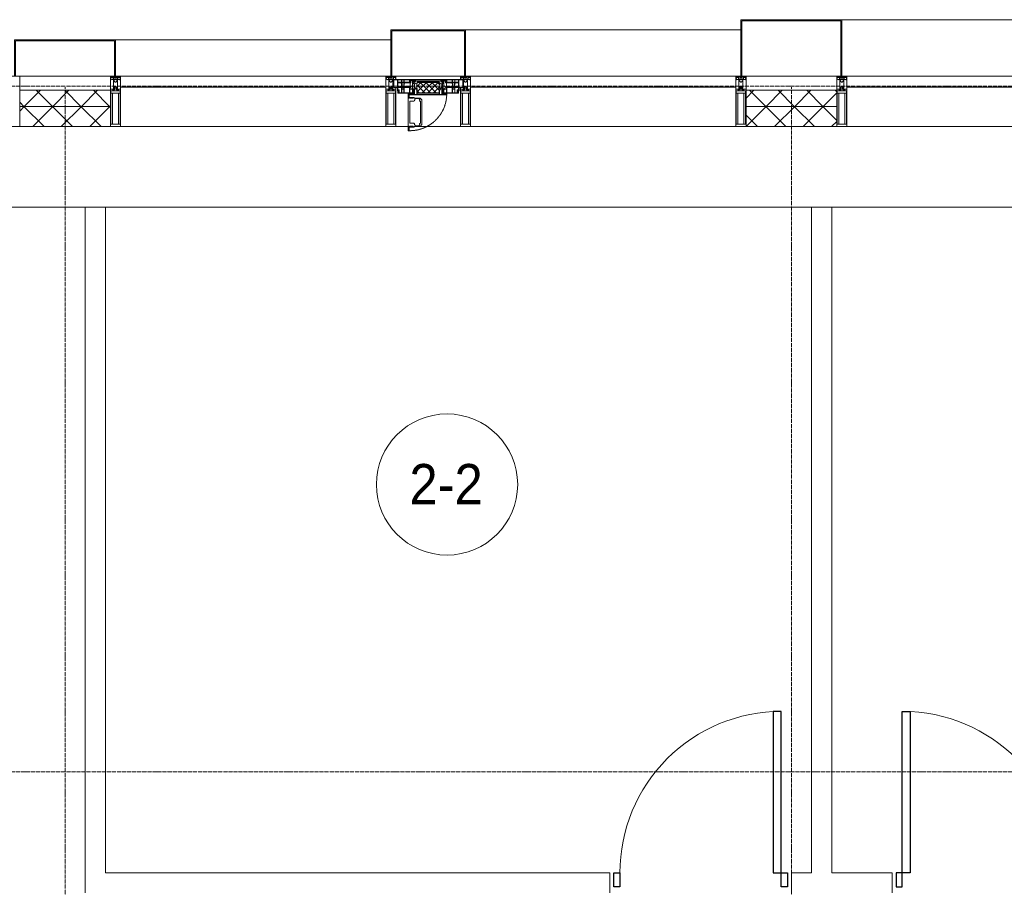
# Model space of a CAD drawing. Header units: millimetres. Extents: x 5617 to 109486, y 7718 to 230949.
# Tile 10 of 55: x 32505 to 37385, y 73627 to 77930. Entities that reach past the tile are written whole.
import ezdxf

# ---------------------------------------------------------------- set-up
doc = ezdxf.new("R2010")
doc.units = ezdxf.units.MM
for name, pattern in [('-D1-02х01', [3, 2, -1]), ('ADSK_Линия сетки', [25, 20, -2.5, 0, -2.5]), ('Линия сетки', [25, 20, -2.5, 0, -2.5])]:
    doc.linetypes.add(name, pattern=pattern)
for name, color, linetype, lineweight in [('Двери', 7, 'Continuous', 18), ('Импосты витража', 7, 'Continuous', 18), ('Колонны', 7, 'Continuous', 18), ('Марки помещений', 7, 'Continuous', 20), ('Окна', 7, 'Continuous', 18), ('Оси', 7, 'Continuous', 9), ('Панели витража', 7, 'Continuous', 18), ('Перекрытия', 7, 'Continuous', 18), ('Стены', 7, 'Continuous', 18), ('Стены разрез', 7, 'Continuous', 40), ('Стены штриховка', 7, 'Continuous', 40), ('Элементы узлов', 7, 'Continuous', 18)]:
    doc.layers.add(name, color=color, linetype=linetype, lineweight=lineweight)
doc.styles.add('Arial_3', font='arial.ttf', dxfattribs={"width": 0.9, "height": 200})
pattern_1 = [(45, (0, 0), (-70.71068, 70.71068), []), (135, (0, 0), (-70.71068, -70.71068), [])]

# ---------------------------------------------------------------- blocks, each defined once
blk = doc.blocks.new('A_DOR_Door - Вн_3_Одинарная_900x2100-3114674-МКСС_K3_L23__76_050_')
at = {"layer": 'Двери', "color": 254, "lineweight": 30, "true_color": 0xcccccc}
for p, q in [((-430, 20), (-400, 20)), ((-430, -50), (-430, 20)), ((-400, 20), (-400, -50)), ((400, -50), (400, 20)), ((400, 20), (430, 20)), ((430, 20), (430, -50)), ((-400, -50), (-430, -50)), ((-400, -50), (-400, -850)), ((-360, -50), (-400, -50)), ((-400, -50), (-400, -850)), ((-360, -850), (-360, -50)), ((430, -50), (400, -50)), ((-400, -850), (-360, -850))]:
    blk.add_line(p, q, dxfattribs=at)
at = {"layer": 'Двери', "color": 254, "lineweight": 9, "true_color": 0xe5e5e5}
blk.add_arc((-400, -50), 800, 270, 0, dxfattribs=at)
blk = doc.blocks.new('A_DOR_Door - Вн_3_Одинарная_900x2100-3114584-МКСС_K3_L23__76_050_')
at = {"layer": 'Двери', "color": 254, "lineweight": 30, "true_color": 0xcccccc}
for p, q in [((-400, 50), (-400, 850)), ((-400, 850), (-360, 850)), ((-400, 50), (-400, 850)), ((-360, 850), (-360, 50)), ((-430, 50), (-430, -20)), ((-400, 50), (-430, 50)), ((-360, 50), (-400, 50)), ((-400, -20), (-400, 50)), ((430, 50), (400, 50)), ((400, 50), (400, -20)), ((430, -20), (430, 50)), ((-430, -20), (-400, -20)), ((400, -20), (430, -20))]:
    blk.add_line(p, q, dxfattribs=at)
at = {"layer": 'Двери', "color": 254, "lineweight": 9, "true_color": 0xe5e5e5}
blk.add_arc((-400, 50), 800, 360, 90, dxfattribs=at)
blk = doc.blocks.new('135_SLK_K3_AR_rvt-1-МКСС_K3_L23__76_050_')
at = {"layer": 'Перекрытия', "color": 254, "true_color": 0xcccccc}
for p, q in [((79250, 77000), (76250, 77000)), ((82850, 77000), (79350, 77000)), ((86150, 77000), (82950, 77000))]:
    blk.add_line(p, q, dxfattribs=at)
at = {"layer": 'Стены', "color": 254, "true_color": 0xcccccc}
for p, q in [((79250, 73600), (79250, 77000)), ((79350, 77000), (79250, 77000)), ((79350, 77000), (79350, 73700)), ((82850, 73700), (82850, 77000)), ((82950, 77000), (82850, 77000)), ((82950, 77000), (82950, 73700)), ((79350, 73700), (81850, 73700)), ((81850, 73600), (81850, 73700)), ((82750, 73700), (82850, 73700)), ((82750, 73700), (82750, 73600)), ((82950, 73700), (83249.2, 73700)), ((83249.2, 73600), (83249.2, 73700))]:
    blk.add_line(p, q, dxfattribs=at)
at = {"layer": 'Двери', "color": 254, "lineweight": 18, "true_color": 0xe5e5e5, "rotation": 180}
blk.add_blockref('A_DOR_Door - Вн_3_Одинарная_900x2100-3114674-МКСС_K3_L23__76_050_', (82300, 73650), dxfattribs=at)
at = {"layer": 'Двери', "color": 254, "lineweight": 18, "true_color": 0xe5e5e5}
blk.add_blockref('A_DOR_Door - Вн_3_Одинарная_900x2100-3114584-МКСС_K3_L23__76_050_', (83699.2, 73650), dxfattribs=at)
blk = doc.blocks.new('System Panel - A_PAN_Glass-6438400-МКСС_K3_L23__76_050_')
at = {"layer": 'Панели витража', "color": 254, "lineweight": 5, "true_color": 0xcccccc}
for p, q in [((657.5, 55), (-657.5, 55)), ((-657.5, 55), (-657.5, 0)), ((657.5, 0), (657.5, 55)), ((-657.5, 0), (657.5, 0))]:
    blk.add_line(p, q, dxfattribs=at)
blk = doc.blocks.new('Rectangular Mullion - R_StandardFrame_50Wx250H-5562310-МКСС_K3_L23__76_050_')
at = {"layer": 'Импосты витража', "color": 254, "lineweight": 5, "true_color": 0xcccccc}
blk.add_line((95560, 77400), (96875, 77400), dxfattribs=at)
blk = doc.blocks.new('Rectangular Mullion - 50Wx250H-2623690-МКСС_K3_L23__76_050_')
at = {"layer": 'Элементы узлов', "color": 254, "lineweight": 5, "true_color": 0xcccccc}
for p, q in [((-25, 65.2), (-25, 250)), ((-25, 250), (0, 250)), ((25, 250), (0, 250)), ((25, 65.2), (25, 250)), ((-23, 237.3), (0, 237.3)), ((-23, 237.3), (-23, 73.6)), ((-14.9, 84), (-14.9, 237.3)), ((23, 237.3), (0, 237.3)), ((14.9, 84), (14.9, 237.3)), ((23, 237.3), (23, 73.6)), ((-14, 65.2), (-25, 65.2)), ((0, 84), (-23, 84)), ((-0.5, 73.6), (-23, 73.6)), ((-14, 71.3), (-14, 65.2)), ((-10, 71.3), (-14, 71.3)), ((-10, 53), (-10, 71.3)), ((-8.7, 53), (-10, 53)), ((-10, 53), (-10, 17)), ((-8.7, 53), (-7, 54.7)), ((-7, 65.2), (-5.9, 67.3)), ((-7, 65.2), (-7, 54.7)), ((-4.1, 67.3), (-5.9, 67.3)), ((-4.1, 67.3), (-2.9, 65.1)), ((-2.9, 65.1), (-2.9, 54.6)), ((-1.3, 53), (-2.9, 54.6)), ((0, 53), (-1.3, 53)), ((0, 84), (23, 84)), ((0, 53), (1.3, 53)), ((0.5, 73.6), (23, 73.6)), ((1.3, 53), (2.9, 54.6)), ((4.1, 67.3), (2.9, 65.1)), ((2.9, 65.1), (2.9, 54.6)), ((4.1, 67.3), (5.9, 67.3)), ((7, 65.2), (5.9, 67.3)), ((7, 65.2), (7, 54.7)), ((8.7, 53), (7, 54.7)), ((8.7, 53), (10, 53)), ((10, 71.3), (14, 71.3)), ((10, 53), (10, 71.3)), ((10, 53), (10, 17)), ((14, 71.3), (14, 65.2)), ((14, 65.2), (25, 65.2)), ((-23.8, 14.6), (-25, 14.2)), ((-25, 0), (-25, 14.2)), ((-22.3, 17), (-23.8, 17)), ((-23.8, 17), (-23.8, 14.6)), ((-22.5, 10.6), (-23.8, 14.6)), ((-22.5, 10.6), (-23.7, 9.9)), ((-23.7, 1.3), (-23.7, 9.9)), ((-23.7, 1.3), (-11.8, 1.3)), ((-23.2, 10.2), (-22.5, 8)), ((-22.5, 8), (-22.5, 4.5)), ((-21.3, 4.5), (-22.5, 4.5)), ((-22.3, 17), (-22.3, 16)), ((-22.3, 16), (-21.3, 16)), ((-19, 17.6), (-21.3, 16)), ((-21.3, 4.5), (-21.3, 6.5)), ((-21.3, 6.5), (-14.2, 6.5)), ((-18.4, 16.6), (-19, 17.6)), ((-7.4, 16.6), (-18.4, 16.6)), ((-14.2, 6.5), (-14.2, 4.5)), ((-13.2, 4.5), (-14.2, 4.5)), ((-13.2, 4.5), (-12.2, 7.2)), ((-12.7, 7.6), (-11.3, 11.4)), ((-12.7, 7.6), (-11.8, 6.9)), ((-12.2, 9), (-12.2, 14.8)), ((-12.2, 14.8), (0, 14.8)), ((-11.8, 1.3), (-11.8, 6.9)), ((-10.5, 11.2), (-11.3, 11.4)), ((-10.5, 1.5), (-10.5, 11.2)), ((-4.8, 1.5), (-10.5, 1.5)), ((-10, 17), (-7.5, 17)), ((-8.5, 23), (-1.5, 30)), ((-8.5, 18.5), (-8.5, 23)), ((-7.5, 18.5), (-8.5, 18.5)), ((-7.5, 17), (-7.5, 18.5)), ((-7.4, 18), (-7.4, 16.6)), ((-2.6, 18), (-7.4, 18)), ((0, 8), (-4.8, 8)), ((-4.8, 1.5), (-4.8, 8)), ((-2.6, 18), (-2.6, 16.8)), ((-2.6, 16.8), (0, 16.8)), ((-1.5, 30), (0, 30)), ((1.5, 30), (0, 30)), ((2.6, 16.8), (0, 16.8)), ((0, 14.8), (0, 16.8)), ((0, 14.8), (0, 16.8)), ((12.2, 14.8), (0, 14.8)), ((0, 0), (0, 8)), ((0, 8), (4.8, 8)), ((0, 0), (0, 8)), ((8.5, 23), (1.5, 30)), ((2.6, 18), (2.6, 16.8)), ((2.6, 18), (7.4, 18)), ((4.8, 1.5), (4.8, 8)), ((4.8, 1.5), (10.5, 1.5)), ((7.4, 18), (7.4, 16.6)), ((7.4, 16.6), (18.4, 16.6)), ((7.5, 18.5), (8.5, 18.5)), ((7.5, 17), (7.5, 18.5)), ((10, 17), (7.5, 17)), ((8.5, 18.5), (8.5, 23)), ((10.5, 11.2), (11.3, 11.4)), ((10.5, 1.5), (10.5, 11.2)), ((12.7, 7.6), (11.3, 11.4)), ((12.7, 7.6), (11.8, 6.9)), ((11.8, 1.3), (11.8, 6.9)), ((23.7, 1.3), (11.8, 1.3)), ((12.2, 9), (12.2, 14.8)), ((13.2, 4.5), (12.2, 7.2)), ((13.2, 4.5), (14.2, 4.5)), ((21.3, 6.5), (14.2, 6.5)), ((14.2, 6.5), (14.2, 4.5)), ((18.4, 16.6), (19, 17.6)), ((19, 17.6), (21.3, 16)), ((22.3, 16), (21.3, 16)), ((21.3, 4.5), (21.3, 6.5)), ((21.3, 4.5), (22.5, 4.5)), ((22.3, 17), (22.3, 16)), ((22.3, 17), (23.8, 17)), ((22.5, 10.6), (23.8, 14.6)), ((22.5, 10.6), (23.7, 9.9)), ((23.2, 10.2), (22.5, 8)), ((22.5, 8), (22.5, 4.5)), ((23.7, 1.3), (23.7, 9.9)), ((23.8, 17), (23.8, 14.6)), ((23.8, 14.6), (25, 14.2)), ((25, 0), (25, 14.2)), ((-25, 0), (0, 0)), ((25, 0), (0, 0))]:
    blk.add_line(p, q, dxfattribs=at)
for centre, start, end in [((-0.5, 73.1), 360, 90), ((0.5, 73.1), 90, 180)]:
    blk.add_arc(centre, 0.5, start, end, dxfattribs=at)
blk = doc.blocks.new('Rectangular Mullion - R_StandardFrame_50Wx250H-V45-МКСС_K3_L23__76_050_')
at = {"layer": 'Импосты витража', "color": 254, "lineweight": 5, "true_color": 0xcccccc}
for p, q in [((-25, -250), (-25, 0)), ((-25, 0), (0, 0)), ((5, 0), (25, 0)), ((25, 0), (25, -250)), ((25, -250), (-25, -250))]:
    blk.add_line(p, q, dxfattribs=at)
blk = doc.blocks.new('Rectangular Mullion - R_StandardFrame_50Wx250H-4667491-МКСС_K3_L23__76_050_')
at = {"layer": 'Импосты витража', "color": 254, "lineweight": 5, "true_color": 0xcccccc}
for p, q in [((-25, -250), (-25, 0)), ((-25, 0), (-5, 0)), ((0, 0), (25, 0)), ((25, 0), (25, -250)), ((25, -250), (-25, -250))]:
    blk.add_line(p, q, dxfattribs=at)
blk = doc.blocks.new('A_PAN_Створка - 383мм 7_1-V48-МКСС_K3_L23__76_050_')
at = {"layer": 'Панели витража', "lineweight": 5, "true_color": 0xcccccc}
h = blk.add_hatch(dxfattribs=at)
h.set_pattern_fill('FP_15', color=254, style=0, pattern_type=2)
h.set_pattern_definition([(225, (80950, 77650), (14.1421356, -14.1421356), []), (315, (80950, 77650), (14.1421356, 14.1421356), [])])
h.paths.add_polyline_path([(53.6, 82.7), (-54.6, 81.8), (-54.6, 63.4), (-57.2, 60.8), (-57.2, 36.4), (-54.9, 34.1), (-54.5, 31.8), (54.5, 31.8), (54.9, 34.1), (57.2, 36.4), (57.2, 60.8), (54.6, 63.4), (54.6, 81.8)])
at = {"layer": 'Окна', "color": 7, "lineweight": 5, "true_color": 0xf4f4f4}
for p, q in [((39.7, 249), (31.1, 240.4)), ((70.1, 249), (39.7, 249)), ((45, 244.7), (42.3, 239.8)), ((45.9, 246.8), (45, 244.7)), ((63.3, 246.8), (45.9, 246.8)), ((64.1, 245), (63.3, 246.8)), ((64.1, 245), (66.7, 241)), ((70.1, 252.9), (70.1, 249)), ((95.1, 252.9), (70.1, 252.9)), ((74.1, 248.4), (74.1, 252.9)), ((89.1, 248.4), (74.1, 248.4)), ((89.1, 252.9), (89.1, 248.4)), ((93.1, 248.4), (93.1, 252.9)), ((97.9, 248.4), (93.1, 248.4)), ((95.1, 270.5), (95.1, 252.9)), ((99.6, 270.5), (95.1, 270.5)), ((97.9, 262.4), (95.1, 262.4)), ((97.9, 262.4), (97.9, 248.4)), ((99.6, 270.5), (99.6, 87.5)), ((31.1, 117.6), (31.1, 240.4)), ((41.4, 234.2), (39.1, 233.8)), ((39.1, 179), (39.1, 233.8)), ((41.4, 234.2), (43.5, 236.3)), ((42.3, 239.8), (43.5, 236.3)), ((66.7, 241), (68.6, 239.7)), ((68.6, 239.7), (68.6, 236.4)), ((68.6, 236.4), (71.1, 233.9)), ((71.1, 233.9), (89.5, 233.9)), ((89.5, 233.9), (90.6, 232.8)), ((90.6, 125.2), (90.6, 232.8)), ((39.1, 179), (39.1, 124.2)), ((39.7, 109), (31.1, 117.6)), ((41.4, 123.8), (39.1, 124.2)), ((70.1, 109), (39.7, 109)), ((41.4, 123.8), (43.5, 121.7)), ((42.3, 118.2), (43.5, 121.7)), ((45, 113.3), (42.3, 118.2)), ((45.9, 111.2), (45, 113.3)), ((63.3, 111.2), (45.9, 111.2)), ((64.1, 113), (63.3, 111.2)), ((64.1, 113), (66.7, 117)), ((66.7, 117), (68.6, 118.3)), ((68.6, 121.6), (71.1, 124.1)), ((68.6, 118.3), (68.6, 121.6)), ((70.1, 105.1), (70.1, 109)), ((95.1, 105.1), (70.1, 105.1)), ((71.1, 124.1), (89.5, 124.1)), ((74.1, 109.6), (74.1, 105.1)), ((89.1, 109.6), (74.1, 109.6)), ((89.1, 105.1), (89.1, 109.6)), ((89.5, 124.1), (90.6, 125.2)), ((93.1, 109.6), (93.1, 105.1)), ((97.9, 109.6), (93.1, 109.6)), ((95.1, 87.5), (95.1, 105.1)), ((97.9, 95.6), (97.9, 109.6)), ((97.9, 95.6), (95.1, 95.6)), ((99.6, 87.5), (95.1, 87.5))]:
    blk.add_line(p, q, dxfattribs=at)
at = {"layer": 'Окна', "color": 254, "lineweight": 5, "true_color": 0xcccccc}
for p, q in [((-171, 57), (-156, 57)), ((-171, 17), (-171, 57)), ((-171, 55.5), (-152, 55.5)), ((-153, 73.5), (-150, 73.5)), ((-153, 60), (-153, 73.5)), ((-152, 20), (-152, 73.5)), ((-150.5, 69.5), (-150.5, 73.5)), ((-145, 69.5), (-150.5, 69.5)), ((-150.5, 33.6), (-150.5, 68)), ((-150.5, 68), (-143.5, 68)), ((-150.5, 56.6), (-132.4, 56.6)), ((-136.4, 52.4), (-150.5, 52.4)), ((-150, 84), (-78, 84)), ((-150, 73.5), (-150, 84)), ((-148.5, 82.5), (-132.4, 82.5)), ((-148.5, 81), (-148.5, 82.5)), ((-143.5, 81), (-148.5, 81)), ((-145, 69.5), (-145, 79.5)), ((-143.5, 68), (-143.5, 81)), ((-137.2, 54.8), (-135.8, 50.8)), ((-132.5, 54.8), (-137.2, 54.8)), ((-132.1, 49), (-135.8, 50.8)), ((-132.5, 53.8), (-133.4, 52)), ((-133.4, 52), (-130.1, 50.4)), ((-132.5, 53.8), (-132.5, 54.8)), ((-132.4, 56.6), (-132.4, 82.5)), ((-132.1, 49), (-132.1, 36.8)), ((-131, 82.5), (-120.8, 82.5)), ((-131, 82.5), (-131, 64.6)), ((-131, 64.6), (-120.8, 64.6)), ((-131, 56.5), (-131, 62.6)), ((-120.8, 62.6), (-131, 62.6)), ((-131, 56.5), (-120.8, 56.5)), ((-131, 55.1), (-131, 52.7)), ((-120.8, 55.1), (-131, 55.1)), ((-129.4, 51.1), (-131, 52.7)), ((-130.1, 50.4), (-129.4, 51.1)), ((-130.1, 35.3), (-130.1, 50.4)), ((-122.4, 51.1), (-120.8, 52.7)), ((-121.7, 50.4), (-122.4, 51.1)), ((-118.4, 52), (-121.7, 50.4)), ((-121.7, 35.3), (-121.7, 50.4)), ((-120.8, 82.5), (-120.8, 64.6)), ((-120.8, 56.5), (-120.8, 62.6)), ((-120.8, 55.1), (-120.8, 52.7)), ((-119.7, 49), (-115.9, 50.8)), ((-119.7, 49), (-119.7, 36.8)), ((-119.3, 82.5), (-92.5, 82.5)), ((-119.3, 56.6), (-119.3, 82.5)), ((-92.5, 56.6), (-119.3, 56.6)), ((-119.3, 54.8), (-114.6, 54.8)), ((-119.3, 53.8), (-119.3, 54.8)), ((-119.3, 53.8), (-118.4, 52)), ((-114.6, 54.8), (-115.9, 50.8)), ((-94.1, 52.5), (-115.3, 52.5)), ((-89.9, 50.9), (-94.1, 52.5)), ((-92.5, 56.6), (-92.5, 82.5)), ((-91.5, 92), (91.5, 92)), ((-91.5, 87.5), (-91.5, 92)), ((-73.9, 87.5), (-91.5, 87.5)), ((-90.8, 82.5), (-79.5, 82.5)), ((-90.8, 64.6), (-90.8, 82.5)), ((-80.1, 64.6), (-90.8, 64.6)), ((-90.8, 62.7), (-90.8, 56.6)), ((-80.4, 62.7), (-90.8, 62.7)), ((-90.8, 56.6), (-85.9, 56.6)), ((-89.9, 52.2), (-88.6, 53.5)), ((-89.9, 52.2), (-89.9, 50.9)), ((-89.9, 35.1), (-89.9, 50.9)), ((-85.9, 53.5), (-88.6, 53.5)), ((-85.9, 56.6), (-85.9, 53.5)), ((-85.9, 53.5), (-78, 45.6)), ((-85, 84), (-85, 87.5)), ((-85, 87.5), (-78, 87.5)), ((-78, 84), (-85, 84)), ((-80.4, 61.1), (-80.4, 62.7)), ((-78, 61.1), (-80.4, 61.1)), ((-80.1, 66.1), (-80.1, 64.6)), ((-78, 66.1), (-80.1, 66.1)), ((-79.5, 82.5), (-79.5, 80.6)), ((-79.5, 80.6), (-78, 80.6)), ((-78, 87.5), (-78, 84)), ((-78, 84), (-73.9, 84)), ((-78, 84), (-78, 23.5)), ((-78, 66.1), (-78, 61.1)), ((-73.9, 62.5), (-73.9, 87.5)), ((-70, 62.5), (-73.9, 62.5)), ((-70, 32.1), (-70, 62.5)), ((70, 62.5), (70, 32.1)), ((73.9, 62.5), (70, 62.5)), ((73.9, 87.5), (73.9, 62.5)), ((91.5, 87.5), (73.9, 87.5)), ((74.4, 84), (78, 84)), ((78, 87.5), (78, 84)), ((85, 87.5), (78, 87.5)), ((78, 84), (85, 84)), ((78, 84), (150, 84)), ((78, 23.5), (78, 84)), ((79.5, 80.6), (78, 80.6)), ((78, 66.1), (78, 61.1)), ((78, 66.1), (80.1, 66.1)), ((78, 61.1), (80.4, 61.1)), ((85.9, 53.5), (78, 45.6)), ((90.8, 82.5), (79.5, 82.5)), ((79.5, 82.5), (79.5, 80.6)), ((80.1, 66.1), (80.1, 64.6)), ((80.1, 64.6), (90.8, 64.6)), ((80.4, 62.7), (90.8, 62.7)), ((80.4, 61.1), (80.4, 62.7)), ((85, 84), (85, 87.5)), ((85.9, 56.6), (85.9, 53.5)), ((90.8, 56.6), (85.9, 56.6)), ((85.9, 53.5), (88.6, 53.5)), ((89.9, 52.2), (88.6, 53.5)), ((89.9, 50.9), (94.1, 52.5)), ((89.9, 52.2), (89.9, 50.9)), ((89.9, 35.1), (89.9, 50.9)), ((90.8, 64.6), (90.8, 82.5)), ((90.8, 62.7), (90.8, 56.6)), ((91.5, 92), (91.5, 87.5)), ((119.3, 82.5), (92.5, 82.5)), ((92.5, 56.6), (92.5, 82.5)), ((92.5, 56.6), (119.3, 56.6)), ((94.1, 52.5), (115.3, 52.5)), ((114.6, 54.8), (115.9, 50.8)), ((119.3, 54.8), (114.6, 54.8)), ((119.7, 49), (115.9, 50.8)), ((119.3, 53.8), (118.4, 52)), ((118.4, 52), (121.7, 50.4)), ((119.3, 56.6), (119.3, 82.5)), ((119.3, 53.8), (119.3, 54.8)), ((119.7, 49), (119.7, 36.8)), ((120.8, 82.5), (120.8, 64.6)), ((131, 82.5), (120.8, 82.5)), ((131, 64.6), (120.8, 64.6)), ((120.8, 56.5), (120.8, 62.6)), ((120.8, 62.6), (131, 62.6)), ((131, 56.5), (120.8, 56.5)), ((120.8, 55.1), (120.8, 52.7)), ((120.8, 55.1), (131, 55.1)), ((122.4, 51.1), (120.8, 52.7)), ((121.7, 50.4), (122.4, 51.1)), ((121.7, 35.3), (121.7, 50.4)), ((129.4, 51.1), (131, 52.7)), ((130.1, 50.4), (129.4, 51.1)), ((133.4, 52), (130.1, 50.4)), ((130.1, 35.3), (130.1, 50.4)), ((131, 82.5), (131, 64.6)), ((131, 56.5), (131, 62.6)), ((131, 55.1), (131, 52.7)), ((132.1, 49), (135.8, 50.8)), ((132.1, 49), (132.1, 36.8)), ((132.4, 56.6), (132.4, 82.5)), ((148.5, 82.5), (132.4, 82.5)), ((150.5, 56.6), (132.4, 56.6)), ((132.5, 54.8), (137.2, 54.8)), ((132.5, 53.8), (132.5, 54.8)), ((132.5, 53.8), (133.4, 52)), ((137.2, 54.8), (135.8, 50.8)), ((136.4, 52.4), (150.5, 52.4)), ((143.5, 81), (148.5, 81)), ((143.5, 68), (143.5, 81)), ((150.5, 68), (143.5, 68)), ((145, 69.5), (145, 79.5)), ((145, 69.5), (150.5, 69.5)), ((148.5, 81), (148.5, 82.5)), ((150, 84), (150, 73.5)), ((150, 73.5), (153, 73.5)), ((150.5, 69.5), (150.5, 73.5)), ((150.5, 33.6), (150.5, 68)), ((152, 20), (152, 73.5)), ((171, 55.5), (152, 55.5)), ((153, 73.5), (153, 60)), ((156, 57), (171, 57)), ((171, 57), (171, 17)), ((-171, 18.5), (-153.5, 18.5)), ((-67.9, 17), (-171, 17)), ((-153.5, 18.5), (-152, 20)), ((-136.3, 33.6), (-150.5, 33.6)), ((-150.5, 29.4), (-132.4, 29.4)), ((-150.5, 17), (-150.5, 29.4)), ((-132.4, 18.6), (-150.5, 18.6)), ((-137.2, 31), (-135.8, 35)), ((-132.5, 31), (-137.2, 31)), ((-132.1, 36.8), (-135.8, 35)), ((-133.4, 33.7), (-130.1, 35.3)), ((-132.5, 31.9), (-133.4, 33.7)), ((-132.5, 31.9), (-132.5, 31)), ((-132.4, 29.4), (-132.4, 18.6)), ((-129.4, 34.6), (-131, 33)), ((-131, 30.9), (-131, 33)), ((-120.8, 30.9), (-131, 30.9)), ((-131, 29.5), (-120.8, 29.5)), ((-131, 18.2), (-131, 29.5)), ((-120.8, 18.2), (-131, 18.2)), ((-130.1, 35.3), (-129.4, 34.6)), ((-121.7, 35.3), (-122.4, 34.6)), ((-122.4, 34.6), (-120.8, 33)), ((-118.4, 33.7), (-121.7, 35.3)), ((-120.8, 30.9), (-120.8, 33)), ((-120.8, 18.2), (-120.8, 29.5)), ((-119.7, 36.8), (-115.9, 35)), ((-119.3, 31.9), (-118.4, 33.7)), ((-119.3, 31.9), (-119.3, 31)), ((-119.3, 31), (-114.6, 31)), ((-92.5, 29.4), (-119.3, 29.4)), ((-119.3, 29.4), (-119.3, 18.6)), ((-119.3, 18.6), (-92.5, 18.6)), ((-114.6, 31), (-115.9, 35)), ((-94.1, 33.5), (-115.4, 33.5)), ((-89.9, 35.1), (-94.1, 33.5)), ((-92.5, 18.6), (-92.5, 29.4)), ((-90.8, 18.5), (-90.8, 29.4)), ((-90.8, 29.4), (-85.9, 29.4)), ((-87.3, 18.5), (-90.8, 18.5)), ((-89.9, 32.5), (-89.9, 35.1)), ((-85.9, 32.5), (-89.9, 32.5)), ((-87.3, 21.9), (-85.9, 21.9)), ((-87.3, 20.4), (-87.3, 21.9)), ((-87.3, 20.4), (-87.3, 18.5)), ((-84.8, 20.4), (-87.3, 20.4)), ((-85.9, 29.4), (-85.9, 32.5)), ((-85.9, 21.9), (-85.9, 29.4)), ((-85.9, 18.2), (-85.9, 20.4)), ((-75.9, 18.2), (-85.9, 18.2)), ((-83.4, 20.4), (-84.8, 20.4)), ((-70, 33.8), (-83.4, 20.4)), ((-78, 45.6), (-78, 36.8)), ((-78, 36.8), (-70, 36.8)), ((-78, 23.5), (-67.9, 23.5)), ((-75.9, 23.5), (-73, 23.5)), ((-75.9, 21.5), (-75.9, 23.5)), ((-75.9, 21.5), (-75.9, 18.2)), ((-74.9, 21.5), (-75.9, 21.5)), ((-74.9, 17.9), (-74.9, 21.5)), ((-68.9, 17.9), (-74.9, 17.9)), ((-67.2, 29.3), (-73, 23.5)), ((-70, 36.8), (-70, 33.8)), ((-61.4, 23.5), (-70, 32.1)), ((-68.9, 21.5), (-68.9, 17.9)), ((-67.9, 21.5), (-68.9, 21.5)), ((-67.9, 23.5), (-64.6, 26.8)), ((-67.9, 23.5), (-64.6, 26.8)), ((-67.9, 21.5), (-67.9, 23.5)), ((-67.9, 17), (-67.9, 23.5)), ((-61.4, 23.5), (-67.9, 17)), ((67.9, 17), (-67.9, 17)), ((-67.9, 17), (67.9, 17)), ((-64.6, 26.8), (-67.2, 29.3)), ((-64.6, 26.8), (-61.4, 23.5)), ((61.4, 23.5), (-61.4, 23.5)), ((70, 32.1), (61.4, 23.5)), ((61.4, 23.5), (64.6, 26.8)), ((67.9, 17), (61.4, 23.5)), ((64.6, 26.8), (67.2, 29.3)), ((67.9, 23.5), (64.6, 26.8)), ((64.6, 26.8), (67.9, 23.5)), ((67.2, 29.3), (73, 23.5)), ((67.9, 21.5), (67.9, 23.5)), ((67.9, 23.5), (67.9, 17)), ((67.9, 23.5), (78, 23.5)), ((67.9, 21.5), (68.9, 21.5)), ((171, 17), (67.9, 17)), ((68.9, 21.5), (68.9, 17.9)), ((68.9, 17.9), (74.9, 17.9)), ((70, 36.8), (70, 33.8)), ((78, 36.8), (70, 36.8)), ((70, 33.8), (83.4, 20.4)), ((75.9, 23.5), (73, 23.5)), ((74.9, 21.5), (75.9, 21.5)), ((74.9, 17.9), (74.9, 21.5)), ((75.9, 21.5), (75.9, 23.5)), ((75.9, 21.5), (75.9, 18.2)), ((75.9, 18.2), (85.9, 18.2)), ((78, 45.6), (78, 36.8)), ((83.4, 20.4), (84.8, 20.4)), ((84.8, 20.4), (87.3, 20.4)), ((85.9, 32.5), (89.9, 32.5)), ((85.9, 29.4), (85.9, 32.5)), ((85.9, 21.9), (85.9, 29.4)), ((90.8, 29.4), (85.9, 29.4)), ((87.3, 21.9), (85.9, 21.9)), ((85.9, 18.2), (85.9, 20.4)), ((87.3, 20.4), (87.3, 21.9)), ((87.3, 20.4), (87.3, 18.5)), ((87.3, 18.5), (90.8, 18.5)), ((89.9, 35.1), (94.1, 33.5)), ((89.9, 32.5), (89.9, 35.1)), ((90.8, 18.5), (90.8, 29.4)), ((92.5, 18.6), (92.5, 29.4)), ((92.5, 29.4), (119.3, 29.4)), ((119.3, 18.6), (92.5, 18.6)), ((94.1, 33.5), (115.4, 33.5)), ((114.6, 31), (115.9, 35)), ((119.3, 31), (114.6, 31)), ((119.7, 36.8), (115.9, 35)), ((118.4, 33.7), (121.7, 35.3)), ((119.3, 31.9), (118.4, 33.7)), ((119.3, 31.9), (119.3, 31)), ((119.3, 29.4), (119.3, 18.6)), ((122.4, 34.6), (120.8, 33)), ((120.8, 30.9), (120.8, 33)), ((120.8, 30.9), (131, 30.9)), ((120.8, 18.2), (120.8, 29.5)), ((131, 29.5), (120.8, 29.5)), ((120.8, 18.2), (131, 18.2)), ((121.7, 35.3), (122.4, 34.6)), ((130.1, 35.3), (129.4, 34.6)), ((129.4, 34.6), (131, 33)), ((133.4, 33.7), (130.1, 35.3)), ((131, 30.9), (131, 33)), ((131, 18.2), (131, 29.5)), ((132.1, 36.8), (135.8, 35)), ((150.5, 29.4), (132.4, 29.4)), ((132.4, 29.4), (132.4, 18.6)), ((132.4, 18.6), (150.5, 18.6)), ((132.5, 31.9), (133.4, 33.7)), ((132.5, 31.9), (132.5, 31)), ((132.5, 31), (137.2, 31)), ((137.2, 31), (135.8, 35)), ((136.3, 33.6), (150.5, 33.6)), ((150.5, 17), (150.5, 29.4)), ((153.5, 18.5), (152, 20)), ((171, 18.5), (153.5, 18.5))]:
    blk.add_line(p, q, dxfattribs=at)
at = {"layer": 'Окна', "color": 254, "linetype": '-D1-02х01', "lineweight": 5, "true_color": 0xcccccc}
blk.add_arc((91.4, 87.5), 183, 88.8555, 178.5909, dxfattribs=at)
at = {"layer": 'Окна', "color": 254, "lineweight": 5, "true_color": 0xcccccc}
for centre, start, end in [((-156, 60), 270, 360), ((156, 60), 180, 270)]:
    blk.add_arc(centre, 3, start, end, dxfattribs=at)
at = {"layer": 'Элементы узлов', "color": 254, "lineweight": 5, "true_color": 0xcccccc}
for p, q in [((-91.5, 92), (-91.5, 87.5)), ((-91.5, 92), (91.5, 92)), ((-91.5, 87.5), (-73.9, 87.5)), ((-83.4, 90.3), (-69.4, 90.3)), ((-83.4, 90.3), (-83.4, 87.5)), ((-73.9, 87.5), (-73.9, 62.5)), ((-69.4, 85.5), (-73.9, 85.5)), ((-73.9, 81.5), (-69.4, 81.5)), ((-69.4, 66.5), (-73.9, 66.5)), ((-73.9, 62.5), (-70, 62.5)), ((-70, 62.5), (-70, 32.1)), ((-69.4, 90.3), (-69.4, 85.5)), ((-69.4, 81.5), (-69.4, 66.5)), ((-67.9, 89.3), (-66.9, 90.3)), ((-67.9, 62.5), (-67.9, 89.3)), ((-61.7, 62.5), (-67.9, 62.5)), ((-66, 56.5), (-67.8, 55.7)), ((-67.8, 55.7), (-67.8, 38.3)), ((-66.9, 90.3), (-57.4, 90.3)), ((-66, 56.5), (-62, 59.1)), ((-62, 59.1), (-60.7, 61)), ((-60.1, 67.7), (-61.7, 64.9)), ((-61.7, 64.9), (-61.7, 62.5)), ((-60.7, 61), (-57.4, 61)), ((-56.4, 67.7), (-60.1, 67.7)), ((-57.4, 90.3), (-56.4, 89.4)), ((-57.4, 61), (-54.9, 63.5)), ((-54.6, 63.4), (-57.2, 60.8)), ((-57.2, 60.8), (-57.2, 36.4)), ((-56.4, 89.4), (-56.4, 67.7)), ((-53.9, 90.3), (-54.9, 89.3)), ((-54.9, 89.3), (-54.9, 85.6)), ((-54.9, 85.6), (-53.9, 84.6)), ((-54.9, 81.9), (-53.8, 83)), ((-54.9, 63.5), (-54.9, 81.9)), ((-53.6, 82.7), (-54.6, 81.8)), ((-54.6, 81.8), (-54.6, 63.4)), ((53.9, 90.3), (-53.9, 90.3)), ((-53.9, 84.6), (53.9, 84.6)), ((53.8, 83), (-53.8, 83)), ((53.6, 82.7), (-53.6, 82.7)), ((54.6, 81.8), (53.6, 82.7)), ((54.9, 81.9), (53.8, 83)), ((53.9, 90.3), (54.9, 89.3)), ((54.9, 85.6), (53.9, 84.6)), ((54.6, 63.4), (54.6, 81.8)), ((57.2, 60.8), (54.6, 63.4)), ((54.9, 89.3), (54.9, 85.6)), ((54.9, 63.5), (54.9, 81.9)), ((57.4, 61), (54.9, 63.5)), ((57.4, 90.3), (56.4, 89.4)), ((56.4, 89.4), (56.4, 67.7)), ((56.4, 67.7), (60.1, 67.7)), ((57.2, 36.4), (57.2, 60.8)), ((66.9, 90.3), (57.4, 90.3)), ((60.7, 61), (57.4, 61)), ((60.1, 67.7), (61.7, 64.9)), ((62, 59.1), (60.7, 61)), ((61.7, 64.9), (61.7, 62.5)), ((61.7, 62.5), (67.9, 62.5)), ((66, 56.5), (62, 59.1)), ((66, 56.5), (67.8, 55.7)), ((67.9, 89.3), (66.9, 90.3)), ((67.8, 55.7), (67.8, 38.3)), ((67.9, 62.5), (67.9, 89.3)), ((69.4, 90.3), (69.4, 85.5)), ((83.4, 90.3), (69.4, 90.3)), ((69.4, 85.5), (73.9, 85.5)), ((69.4, 81.5), (69.4, 66.5)), ((73.9, 81.5), (69.4, 81.5)), ((69.4, 66.5), (73.9, 66.5)), ((70, 62.5), (70, 32.1)), ((73.9, 62.5), (70, 62.5)), ((91.5, 87.5), (73.9, 87.5)), ((73.9, 87.5), (73.9, 62.5)), ((83.4, 90.3), (83.4, 87.5)), ((91.5, 92), (91.5, 87.5)), ((-70, 32.1), (-61.4, 23.5)), ((-67.8, 38.3), (-65.7, 37.4)), ((-65.7, 37.4), (-60.8, 34.7)), ((61.4, 23.5), (-61.4, 23.5)), ((-60.8, 34.7), (-57.3, 35.9)), ((-55.2, 33.8), (-57.3, 35.9)), ((-57.2, 36.4), (-54.9, 34.1)), ((-55.2, 33.8), (-54.8, 31.5)), ((-54.9, 34.1), (-54.5, 31.8)), ((-53.9, 30.5), (-54.9, 29.5)), ((-54.9, 29.5), (-54.9, 25.8)), ((-54.9, 25.8), (-53.9, 24.8)), ((0, 31.5), (-54.8, 31.5)), ((-54.5, 31.8), (54.5, 31.8)), ((53.9, 30.5), (-53.9, 30.5)), ((-53.9, 24.8), (53.9, 24.8)), ((0, 31.5), (54.8, 31.5)), ((53.9, 30.5), (54.9, 29.5)), ((54.9, 25.8), (53.9, 24.8)), ((54.5, 31.8), (54.9, 34.1)), ((55.2, 33.8), (54.8, 31.5)), ((54.9, 34.1), (57.2, 36.4)), ((54.9, 29.5), (54.9, 25.8)), ((55.2, 33.8), (57.3, 35.9)), ((60.8, 34.7), (57.3, 35.9)), ((65.7, 37.4), (60.8, 34.7)), ((70, 32.1), (61.4, 23.5)), ((67.8, 38.3), (65.7, 37.4))]:
    blk.add_line(p, q, dxfattribs=at)
blk = doc.blocks.new('Rectangular Mullion - R_StandardFrame_50Wx250H-5215645-МКСС_K3_L23__76_050_')
at = {"layer": 'Импосты витража', "color": 254, "lineweight": 5, "true_color": 0xcccccc}
for p, q in [((77190, 77400), (77250.4, 77400)), ((77279.9, 77400), (77510, 77400))]:
    blk.add_line(p, q, dxfattribs=at)
blk = doc.blocks.new('Rectangular Mullion - R_StandardFrame_50Wx250H-V46-МКСС_K3_L23__76_050_')
at = {"layer": 'Импосты витража', "color": 254, "lineweight": 5, "true_color": 0xcccccc}
for p, q in [((-25, -250), (-25, 0)), ((-25, 0), (0, 0)), ((5, 0), (25, 0)), ((25, 0), (25, -17)), ((25, -57), (25, -250)), ((25, -250), (-25, -250))]:
    blk.add_line(p, q, dxfattribs=at)
blk = doc.blocks.new('Rectangular Mullion - R_StandardFrame_50Wx250H-V47-МКСС_K3_L23__76_050_')
at = {"layer": 'Импосты витража', "color": 254, "lineweight": 5, "true_color": 0xcccccc}
for p, q in [((-25, -17), (-25, 0)), ((-25, 0), (-5, 0)), ((0, 0), (25, 0)), ((25, 0), (25, -250)), ((-25, -250), (-25, -57)), ((25, -250), (-25, -250))]:
    blk.add_line(p, q, dxfattribs=at)
blk = doc.blocks.new('A_SLK_PAN_Type1 - Прямой тип панели с перфорацией Ф1_1-6626358-МКСС_K3_L23__76_050_')
at = {"layer": 'Колонны', "color": 254, "lineweight": 5, "true_color": 0xcccccc}
for p, q in [((-185, 230), (185, 230)), ((-185, 0), (-185, 230)), ((-180, 225), (-180, 0)), ((180, 225), (-180, 225)), ((180, 0), (180, 225)), ((185, 230), (185, 0)), ((-180, 0), (-185, 0)), ((-160, 0), (160, 0)), ((185, 0), (180, 0))]:
    blk.add_line(p, q, dxfattribs=at)
blk = doc.blocks.new('A_SLK_PAN_Type1 - Прямой тип панели-5878713-МКСС_K3_L23__76_050_')
at = {"layer": 'Колонны', "color": 254, "lineweight": 5, "true_color": 0xcccccc}
for p, q in [((-250, 180), (250, 180)), ((-250, 0), (-250, 180)), ((-245, 175), (-245, 0)), ((245, 175), (-245, 175)), ((245, 0), (245, 175)), ((250, 180), (250, 0)), ((-245, 0), (-250, 0)), ((-225, 0), (225, 0)), ((250, 0), (245, 0))]:
    blk.add_line(p, q, dxfattribs=at)
blk = doc.blocks.new('A_SLK_PAN_Type1 - Прямой тип панели-5878714-МКСС_K3_L23__76_050_')
at = {"layer": 'Колонны', "color": 254, "lineweight": 5, "true_color": 0xcccccc}
for p, q in [((-250, 280), (250, 280)), ((-250, 0), (-250, 280)), ((-245, 275), (-245, 0)), ((245, 275), (-245, 275)), ((245, 0), (245, 275)), ((250, 280), (250, 0)), ((-245, 0), (-250, 0)), ((-225, 0), (225, 0)), ((250, 0), (245, 0))]:
    blk.add_line(p, q, dxfattribs=at)
blk = doc.blocks.new('A_OGR_PAN_Отлив - A_OGR_PAN_Отлив-5727008-МКСС_K3_L23__76_050_')
at = {"layer": 'Колонны', "color": 254, "lineweight": 5, "true_color": 0xcccccc}
blk.add_line((682.5, 180), (-682.5, 180), dxfattribs=at)
blk = doc.blocks.new('A_OGR_PAN_Отлив - A_OGR_PAN_Отлив-5727532-МКСС_K3_L23__76_050_')
at = {"layer": 'Колонны', "color": 254, "lineweight": 5, "true_color": 0xcccccc}
blk.add_line((682.5, 230), (-682.5, 230), dxfattribs=at)
blk = doc.blocks.new('A_OGR_PAN_Отлив - A_OGR_PAN_Отлив-5727018-МКСС_K3_L23__76_050_')
at = {"layer": 'Колонны', "color": 254, "lineweight": 5, "true_color": 0xcccccc}
blk.add_line((682.5, 280), (-682.5, 280), dxfattribs=at)
blk = doc.blocks.new('135_SLK_K3_AR_FCD_rvt-1-МКСС_K3_L23__76_050_')
at = {"layer": 'Стены разрез', "lineweight": 5, "true_color": 0xcccccc}
h = blk.add_hatch(dxfattribs=at)
h.set_pattern_fill('FP_5', color=254, style=0, pattern_type=2)
h.set_pattern_definition(pattern_1)
h.paths.add_polyline_path([(78925, 77500), (79375, 77500), (79375, 77580), (78925, 77580)])
h = blk.add_hatch(dxfattribs=at)
h.set_pattern_fill('FP_5', color=254, style=0, pattern_type=2)
h.set_pattern_definition(pattern_1)
h.paths.add_polyline_path([(82525, 77500), (82975, 77500), (82975, 77580), (82525, 77580)])
h = blk.add_hatch(dxfattribs=at)
h.set_pattern_fill('FP_5', color=254, style=0, pattern_type=2)
h.set_pattern_definition(pattern_1)
h.paths.add_polyline_path([(78925, 77400), (79375, 77400), (79375, 77500), (78925, 77500)])
h = blk.add_hatch(dxfattribs=at)
h.set_pattern_fill('FP_5', color=254, style=0, pattern_type=2)
h.set_pattern_definition(pattern_1)
h.paths.add_polyline_path([(82525, 77400), (82975, 77400), (82975, 77500), (82525, 77500)])
at = {"layer": 'Стены разрез', "color": 254, "lineweight": 9, "true_color": 0xcccccc}
for p, q in [((79375, 77580), (78925, 77580)), ((78925, 77580), (78925, 77400)), ((79375, 77400), (79375, 77580)), ((82975, 77580), (82525, 77580)), ((82525, 77580), (82525, 77400)), ((82975, 77400), (82975, 77580)), ((78925, 77400), (79375, 77400)), ((82525, 77400), (82975, 77400))]:
    blk.add_line(p, q, dxfattribs=at)
at = {"layer": 'Стены штриховка', "color": 254, "lineweight": 9, "true_color": 0xcccccc}
for p, q in [((78925, 77500), (79375, 77500)), ((82525, 77500), (82975, 77500))]:
    blk.add_line(p, q, dxfattribs=at)
at = {"layer": 'Импосты витража', "color": 254, "lineweight": 5, "true_color": 0xcccccc, "extrusion": (0, 0, -1)}
for name, p in [('Rectangular Mullion - R_StandardFrame_50Wx250H-4667491-МКСС_K3_L23__76_050_', (-78900, 77650)), ('Rectangular Mullion - R_StandardFrame_50Wx250H-V45-МКСС_K3_L23__76_050_', (-79400, 77650)), ('Rectangular Mullion - R_StandardFrame_50Wx250H-V47-МКСС_K3_L23__76_050_', (-80765, 77650)), ('Rectangular Mullion - R_StandardFrame_50Wx250H-V46-МКСС_K3_L23__76_050_', (-81135, 77650)), ('Rectangular Mullion - R_StandardFrame_50Wx250H-4667491-МКСС_K3_L23__76_050_', (-82500, 77650)), ('Rectangular Mullion - R_StandardFrame_50Wx250H-V45-МКСС_K3_L23__76_050_', (-83000, 77650))]:
    blk.add_blockref(name, p, dxfattribs=at)
at = {"layer": 'Импосты витража', "color": 254, "lineweight": 5, "true_color": 0xcccccc, "rotation": 180}
for p in [(79400, 77650), (80765, 77650), (81135, 77650), (82500, 77650), (83000, 77650)]:
    blk.add_blockref('Rectangular Mullion - 50Wx250H-2623690-МКСС_K3_L23__76_050_', p, dxfattribs=at)
at = {"layer": 'Импосты витража', "color": 254, "lineweight": 5, "true_color": 0xcccccc}
for name, p in [('Rectangular Mullion - R_StandardFrame_50Wx250H-5562310-МКСС_K3_L23__76_050_', (-16135, 0)), ('Rectangular Mullion - R_StandardFrame_50Wx250H-5215645-МКСС_K3_L23__76_050_', (3600, 0)), ('Rectangular Mullion - R_StandardFrame_50Wx250H-5562310-МКСС_K3_L23__76_050_', (-14400, 0)), ('Rectangular Mullion - R_StandardFrame_50Wx250H-5562310-МКСС_K3_L23__76_050_', (-12535, 0))]:
    blk.add_blockref(name, p, dxfattribs=at)
at = {"layer": 'Колонны', "color": 254, "lineweight": 5, "true_color": 0xcccccc}
for name, p in [('A_SLK_PAN_Type1 - Прямой тип панели-5878714-МКСС_K3_L23__76_050_', (82750, 77650)), ('A_OGR_PAN_Отлив - A_OGR_PAN_Отлив-5727018-МКСС_K3_L23__76_050_', (83682.5, 77650)), ('A_SLK_PAN_Type1 - Прямой тип панели с перфорацией Ф1_1-6626358-МКСС_K3_L23__76_050_', (80950, 77650)), ('A_OGR_PAN_Отлив - A_OGR_PAN_Отлив-5727532-МКСС_K3_L23__76_050_', (81817.5, 77650)), ('A_SLK_PAN_Type1 - Прямой тип панели-5878713-МКСС_K3_L23__76_050_', (79150, 77650)), ('A_OGR_PAN_Отлив - A_OGR_PAN_Отлив-5727008-МКСС_K3_L23__76_050_', (80082.5, 77650))]:
    blk.add_blockref(name, p, dxfattribs=at)
at = {"layer": 'Панели витража', "color": 254, "lineweight": 5, "true_color": 0xcccccc, "rotation": 180}
for name, p in [('System Panel - A_PAN_Glass-6438400-МКСС_K3_L23__76_050_', (80082.5, 77650)), ('System Panel - A_PAN_Glass-6438400-МКСС_K3_L23__76_050_', (81817.5, 77650)), ('System Panel - A_PAN_Glass-6438400-МКСС_K3_L23__76_050_', (83682.5, 77650)), ('A_PAN_Створка - 383мм 7_1-V48-МКСС_K3_L23__76_050_', (80950, 77650))]:
    blk.add_blockref(name, p, dxfattribs=at)
blk = doc.blocks.new('050_Марка_Помещение - Номер-620969-МКСС_K3_L23__76_050_')
at = {"layer": 'Марки помещений'}
blk.add_circle((0, 0), 3.5, dxfattribs=at)

msp = doc.modelspace()

# ---------------------------------------------------------------- linework, layer by layer
at = {"layer": 'Оси', "linetype": 'ADSK_Линия сетки'}
for p, q in [((75100.1, 77600), (25833.1, 77600)), ((75100.1, 74200), (25833.1, 74200))]:
    msp.add_line(p, q, dxfattribs=at)
at = {"layer": 'Оси', "linetype": 'Линия сетки'}
for p, q in [((32730.1, 56452.5), (32730.1, 77595)), ((36330.1, 56452.5), (36330.1, 77595))]:
    msp.add_line(p, q, dxfattribs=at)

# ---------------------------------------------------------------- block references
at = {"lineweight": 5}
for name in ['135_SLK_K3_AR_FCD_rvt-1-МКСС_K3_L23__76_050_', '135_SLK_K3_AR_rvt-1-МКСС_K3_L23__76_050_']:
    msp.add_blockref(name, (-46419.9, 0), dxfattribs=at)
at = {"layer": 'Марки помещений', "xscale": 99.99999999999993, "yscale": 99.99999999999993, "zscale": 99.99999999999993}
msp.add_blockref('050_Марка_Помещение - Номер-620969-МКСС_K3_L23__76_050_', (34623.3, 75625), dxfattribs=at)

# ---------------------------------------------------------------- texts
at = {"layer": 'Марки помещений', "lineweight": 9, "insert": (34436.8, 75726.7), "char_height": 200, "width": 447.342, "attachment_point": 1, "style": 'Arial_3'}
msp.add_mtext('2-2', dxfattribs=at)

doc.saveas('drawing.dxf')
